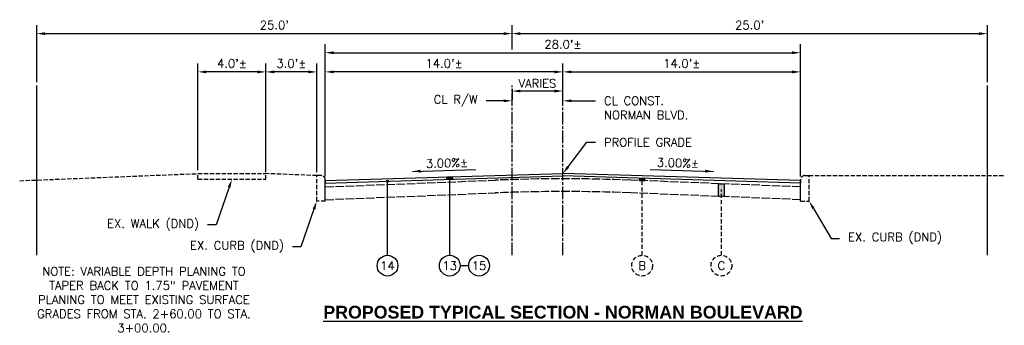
# Model space of a CAD drawing. Extents: x 1490311 to 1490501, y 656428 to 657058.
# Tile 14 of 15: x 1490443 to 1490501, y 656904 to 656922. Entities that reach past the tile are written whole.
import ezdxf
from ezdxf import colors
from ezdxf.entities.mleader import LeaderData, LeaderLine
from ezdxf.enums import TextEntityAlignment as Align
from ezdxf.math import Vec2, Vec3

# ---------------------------------------------------------------- set-up
doc = ezdxf.new("R2010")
doc.units = 0
doc.header["$MEASUREMENT"] = 0
doc.header["$PDMODE"] = 34
doc.header["$PDSIZE"] = 0.004
for name, pattern in [('B', [0.3, 0.25, -0.05]), ('C', [0.6, 0.5, -0.1]), ('E', [1, 0.75, -0.05, 0.15, -0.05]), ('HIDDEN', [0.375, 0.25, -0.125]), ('rowex', [0])]:
    doc.linetypes.add(name, pattern=pattern)
for name, color, linetype in [('CENTERLINE', 180, 'E'), ('E-CURB', 35, 'B'), ('E-GROUND', 82, 'B'), ('E-PAVEMENT', 27, 'C'), ('E-ROFW-EX', 6, 'rowex'), ('E-WALK', 132, 'B'), ('P-LABEL', 7, 'Continuous'), ('P-PAVEMENT', 6, 'Continuous')]:
    doc.layers.add(name, color=color, linetype=linetype)
doc.styles.add('SOLID', font='arialbd.ttf')
doc.styles.get("Standard").update_dxf_attribs({"font": 'simplex.shx'})
doc.dimstyles.new('COEC', dxfattribs={"dimscale": 13.9, "dimtxt": 0.18, "dimasz": 0.18, "dimexe": 0.18, "dimexo": 0.0625, "dimgap": 0.09, "dimtad": 1, "dimzin": 0, "dimdsep": 46, "dimtxsty": 'Standard', "dimcen": 0.09, "dimclrd": 256, "dimclre": 256, "dimclrt": 256, "dimaunit": 1, "dimadec": 4, "dimazin": 0, "dimtfac": 1, "dimtofl": 0, "dimtmove": 0, "dimatfit": 3, "dimfxl": 1, "dimtolj": 1, "dimtzin": 0, "dimlwd": -1, "dimlwe": -1, "dimarcsym": 0})

# ---------------------------------------------------------------- blocks, each defined once
blk = doc.blocks.new('*D464')
at = {"layer": 'Defpoints', "color": 0, "transparency": 16777216}
for p in [(1490460.562, 656919.241), (1490474.562, 656918.442), (1490460.562, 656912.882)]:
    blk.add_point(p, dxfattribs=at)
at = {"layer": 'P-LABEL', "transparency": 16777216}
for p, q in [((1490460.562, 656913.082), (1490460.562, 656919.741)), ((1490474.562, 656918.642), (1490474.562, 656919.741)), ((1490474.062, 656919.241), (1490461.062, 656919.241))]:
    blk.add_line(p, q, dxfattribs=at)
for points in [[(1490461.062, 656919.324), (1490461.062, 656919.158), (1490460.562, 656919.241)], [(1490474.062, 656919.324), (1490474.062, 656919.158), (1490474.562, 656919.241)]]:
    blk.add_solid(points, dxfattribs=at)
at = {"layer": 'P-LABEL', "transparency": 16777216, "insert": (1490467.562, 656919.739), "char_height": 0.5, "attachment_point": 5}
blk.add_mtext("\\A1;14.0'%%P", dxfattribs=at)
blk = doc.blocks.new('*D465')
at = {"layer": 'Defpoints', "color": 0, "transparency": 16777216}
for p in [(1490488.562, 656919.241), (1490474.562, 656918.442), (1490488.562, 656912.882)]:
    blk.add_point(p, dxfattribs=at)
at = {"layer": 'P-LABEL', "transparency": 16777216}
for p, q in [((1490474.562, 656918.642), (1490474.562, 656919.741)), ((1490488.562, 656913.082), (1490488.562, 656919.741)), ((1490475.062, 656919.241), (1490488.062, 656919.241))]:
    blk.add_line(p, q, dxfattribs=at)
for points in [[(1490475.062, 656919.324), (1490475.062, 656919.158), (1490474.562, 656919.241)], [(1490488.062, 656919.324), (1490488.062, 656919.158), (1490488.562, 656919.241)]]:
    blk.add_solid(points, dxfattribs=at)
at = {"layer": 'P-LABEL', "transparency": 16777216, "insert": (1490481.562, 656919.739), "char_height": 0.5, "attachment_point": 5}
blk.add_mtext("\\A1;14.0'%%P", dxfattribs=at)
blk = doc.blocks.new('*D466')
at = {"layer": 'Defpoints', "color": 0, "transparency": 16777216}
for p in [(1490488.562, 656920.369), (1490460.562, 656912.882), (1490488.562, 656912.882)]:
    blk.add_point(p, dxfattribs=at)
at = {"layer": 'P-LABEL', "transparency": 16777216}
for p, q in [((1490460.562, 656913.082), (1490460.562, 656920.869)), ((1490488.562, 656913.082), (1490488.562, 656920.869)), ((1490461.062, 656920.369), (1490488.062, 656920.369))]:
    blk.add_line(p, q, dxfattribs=at)
for points in [[(1490461.062, 656920.452), (1490461.062, 656920.286), (1490460.562, 656920.369)], [(1490488.062, 656920.452), (1490488.062, 656920.286), (1490488.562, 656920.369)]]:
    blk.add_solid(points, dxfattribs=at)
at = {"layer": 'P-LABEL', "transparency": 16777216, "insert": (1490474.562, 656920.867), "char_height": 0.5, "attachment_point": 5}
blk.add_mtext("\\A1;28.0'%%P", dxfattribs=at)
blk = doc.blocks.new('*D467')
at = {"layer": 'Defpoints', "color": 0, "transparency": 16777216}
for p in [(1490471.562, 656918.442), (1490471.562, 656918.113), (1490474.562, 656917.314)]:
    blk.add_point(p, dxfattribs=at)
at = {"layer": 'P-LABEL', "transparency": 16777216}
for p, q in [((1490474.562, 656917.514), (1490474.562, 656918.613)), ((1490471.562, 656918.242), (1490471.562, 656917.613)), ((1490474.062, 656918.113), (1490472.062, 656918.113))]:
    blk.add_line(p, q, dxfattribs=at)
for points in [[(1490472.062, 656918.197), (1490472.062, 656918.03), (1490471.562, 656918.113)], [(1490474.062, 656918.197), (1490474.062, 656918.03), (1490474.562, 656918.113)]]:
    blk.add_solid(points, dxfattribs=at)
at = {"layer": 'P-LABEL', "transparency": 16777216, "insert": (1490473.062, 656918.563), "char_height": 0.5, "attachment_point": 5}
blk.add_mtext('\\A1;VARIES', dxfattribs=at)
blk = doc.blocks.new('*D468')
at = {"layer": 'Defpoints', "color": 0, "transparency": 16777216}
for p in [(1490457.062, 656919.241), (1490457.062, 656913.252), (1490460.062, 656913.132)]:
    blk.add_point(p, dxfattribs=at)
at = {"layer": 'P-LABEL', "transparency": 16777216}
for p, q in [((1490457.062, 656913.452), (1490457.062, 656919.741)), ((1490460.062, 656913.332), (1490460.062, 656919.741)), ((1490459.562, 656919.241), (1490457.562, 656919.241))]:
    blk.add_line(p, q, dxfattribs=at)
for points in [[(1490457.562, 656919.324), (1490457.562, 656919.158), (1490457.062, 656919.241)], [(1490459.562, 656919.324), (1490459.562, 656919.158), (1490460.062, 656919.241)]]:
    blk.add_solid(points, dxfattribs=at)
at = {"layer": 'P-LABEL', "transparency": 16777216, "insert": (1490458.562, 656919.739), "char_height": 0.5, "attachment_point": 5}
blk.add_mtext("\\A1;3.0'%%P", dxfattribs=at)
blk = doc.blocks.new('*D469')
at = {"layer": 'Defpoints', "color": 0, "transparency": 16777216}
for p in [(1490453.062, 656919.241), (1490453.062, 656913.252), (1490457.062, 656913.132)]:
    blk.add_point(p, dxfattribs=at)
at = {"layer": 'P-LABEL', "transparency": 16777216}
for p, q in [((1490453.062, 656913.452), (1490453.062, 656919.741)), ((1490457.062, 656913.332), (1490457.062, 656919.741)), ((1490456.562, 656919.241), (1490453.562, 656919.241))]:
    blk.add_line(p, q, dxfattribs=at)
for points in [[(1490453.562, 656919.324), (1490453.562, 656919.158), (1490453.062, 656919.241)], [(1490456.562, 656919.324), (1490456.562, 656919.158), (1490457.062, 656919.241)]]:
    blk.add_solid(points, dxfattribs=at)
at = {"layer": 'P-LABEL', "transparency": 16777216, "insert": (1490455.062, 656919.739), "char_height": 0.5, "attachment_point": 5}
blk.add_mtext("\\A1;4.0'%%P", dxfattribs=at)
blk = doc.blocks.new('*D470')
at = {"layer": 'Defpoints', "color": 0, "transparency": 16777216}
for p in [(1490471.562, 656921.497), (1490471.562, 656920.369), (1490443.562, 656918.442)]:
    blk.add_point(p, dxfattribs=at)
at = {"layer": 'P-LABEL', "transparency": 16777216}
for p, q in [((1490443.562, 656918.642), (1490443.562, 656921.997)), ((1490471.562, 656920.569), (1490471.562, 656921.997)), ((1490444.062, 656921.497), (1490471.062, 656921.497))]:
    blk.add_line(p, q, dxfattribs=at)
for points in [[(1490444.062, 656921.58), (1490444.062, 656921.413), (1490443.562, 656921.497)], [(1490471.062, 656921.58), (1490471.062, 656921.413), (1490471.562, 656921.497)]]:
    blk.add_solid(points, dxfattribs=at)
at = {"layer": 'P-LABEL', "transparency": 16777216, "insert": (1490457.562, 656921.994), "char_height": 0.5, "attachment_point": 5}
blk.add_mtext("\\A1;25.0'", dxfattribs=at)
blk = doc.blocks.new('*D471')
at = {"layer": 'Defpoints', "color": 0, "transparency": 16777216}
for p in [(1490499.562, 656921.497), (1490471.562, 656920.369), (1490499.562, 656918.442)]:
    blk.add_point(p, dxfattribs=at)
at = {"layer": 'P-LABEL', "transparency": 16777216}
for p, q in [((1490471.562, 656920.569), (1490471.562, 656921.997)), ((1490499.562, 656918.642), (1490499.562, 656921.997)), ((1490472.062, 656921.497), (1490499.062, 656921.497))]:
    blk.add_line(p, q, dxfattribs=at)
for points in [[(1490472.062, 656921.58), (1490472.062, 656921.413), (1490471.562, 656921.497)], [(1490499.062, 656921.58), (1490499.062, 656921.413), (1490499.562, 656921.497)]]:
    blk.add_solid(points, dxfattribs=at)
at = {"layer": 'P-LABEL', "transparency": 16777216, "insert": (1490485.562, 656921.994), "char_height": 0.5, "attachment_point": 5}
blk.add_mtext("\\A1;25.0'", dxfattribs=at)

msp = doc.modelspace()

# ---------------------------------------------------------------- hatches: boundary and pattern name
at = {"layer": 'P-LABEL'}
h = msp.add_hatch(color=256, dxfattribs=at)
h.dxf.hatch_style = 1
edge = h.paths.add_edge_path()
edge.add_arc((1490464.228, 656912.802), 0.055, 0, 360)
h = msp.add_hatch(color=256, dxfattribs=at)
h.dxf.hatch_style = 1
h.paths.add_polyline_path([(1490467.728, 656913.053), (1490468.062, 656913.063), (1490468.062, 656912.917), (1490467.728, 656912.907)])
h = msp.add_hatch(color=256, dxfattribs=at)
h.dxf.hatch_style = 1
h.paths.add_polyline_path([(1490479.062, 656912.977), (1490479.062, 656912.845), (1490479.395, 656912.832), (1490479.395, 656912.967)])
h = msp.add_hatch(color=256, dxfattribs=at)
h.dxf.hatch_style = 1
h.paths.add_polyline_path([(1490483.728, 656912.658), (1490484.061, 656912.645), (1490484.061, 656911.895), (1490483.728, 656911.908)])

# ---------------------------------------------------------------- linework, layer by layer
at = {"layer": 'CENTERLINE', "flags": 128}
for points in [[(1490471.562, 656908.442), (1490471.562, 656918.442)], [(1490474.562, 656908.442), (1490474.562, 656918.442)]]:
    msp.add_lwpolyline(points, dxfattribs=at)
at = {"layer": 'E-CURB', "flags": 128}
for points in [[(1490460.312, 656913.132), (1490460.062, 656913.132)], [(1490460.062, 656911.632), (1490460.062, 656913.132)], [(1490460.562, 656911.632), (1490460.562, 656912.882)], [(1490488.562, 656911.632), (1490488.562, 656912.882)], [(1490488.812, 656913.132), (1490489.062, 656913.132)], [(1490489.062, 656911.632), (1490489.062, 656913.132)], [(1490460.562, 656911.632), (1490460.062, 656911.632)], [(1490488.562, 656911.632), (1490489.062, 656911.632)]]:
    msp.add_lwpolyline(points, dxfattribs=at)
at = {"layer": 'E-CURB'}
for centre, start, end in [((1490460.312, 656912.882), 0, 90), ((1490488.812, 656912.882), 90, 180)]:
    msp.add_arc(centre, 0.25, start, end, dxfattribs=at)
at = {"layer": 'E-GROUND', "flags": 128}
for points in [[(1490442.562, 656912.832), (1490453.062, 656913.252)], [(1490460.062, 656913.132), (1490457.062, 656913.252)], [(1490489.062, 656913.132), (1490500.562, 656913.132)]]:
    msp.add_lwpolyline(points, dxfattribs=at)
at = {"layer": 'E-PAVEMENT', "flags": 128}
for points in [[(1490460.562, 656911.632), (1490460.562, 656912.882)], [(1490460.562, 656912.465), (1490470.565, 656912.865)], [(1490488.562, 656912.465), (1490478.558, 656912.865)], [(1490488.562, 656911.632), (1490488.562, 656912.882)], [(1490460.562, 656911.715), (1490470.565, 656912.115)], [(1490488.562, 656911.715), (1490478.558, 656912.115)]]:
    msp.add_lwpolyline(points, dxfattribs=at)
at = {"layer": 'E-PAVEMENT'}
for centre in [(1490474.562, 656812.945), (1490474.562, 656812.195)]:
    msp.add_arc(centre, 100, 87.70939, 92.29061, dxfattribs=at)
at = {"layer": 'E-ROFW-EX', "flags": 128}
for points in [[(1490443.562, 656908.442), (1490443.562, 656918.442)], [(1490499.562, 656908.442), (1490499.562, 656918.442)]]:
    msp.add_lwpolyline(points, dxfattribs=at)
at = {"layer": 'E-WALK', "flags": 128}
for points in [[(1490453.062, 656912.918), (1490453.062, 656913.252)], [(1490453.062, 656913.252), (1490457.062, 656913.252)], [(1490457.062, 656912.918), (1490457.062, 656913.252)], [(1490453.062, 656912.918), (1490457.062, 656912.918)]]:
    msp.add_lwpolyline(points, dxfattribs=at)
at = {"layer": 'P-LABEL'}
for points in [[(1490465.692, 656913.381), (1490469.431, 656913.494)], [(1490479.692, 656913.494), (1490483.431, 656913.381)]]:
    msp.add_lwpolyline(points, dxfattribs=at)
at = {"layer": 'P-LABEL', "flags": 128}
for points in [[(1490464.228, 656908.442), (1490464.228, 656912.802)], [(1490467.728, 656913.053), (1490468.062, 656913.063), (1490468.062, 656912.917), (1490467.728, 656912.907), (1490467.728, 656913.053)], [(1490467.895, 656908.442), (1490467.895, 656912.924)], [(1490479.062, 656912.977), (1490479.062, 656912.845), (1490479.395, 656912.832), (1490479.395, 656912.967)], [(1490483.728, 656912.658), (1490484.061, 656912.645), (1490484.061, 656911.895), (1490483.728, 656911.908), (1490483.728, 656912.658)], [(1490468.506, 656907.83), (1490469.012, 656907.83)]]:
    msp.add_lwpolyline(points, dxfattribs=at)
at = {"layer": 'P-LABEL', "linetype": 'HIDDEN', "flags": 128}
for points in [[(1490479.228, 656908.442), (1490479.228, 656912.818)], [(1490483.895, 656908.442), (1490483.895, 656912.318)]]:
    msp.add_lwpolyline(points, dxfattribs=at)
at = {"layer": 'P-LABEL'}
for centre, radius in [((1490464.228, 656912.802), 0.055), ((1490464.228, 656907.83), 0.611), ((1490467.895, 656907.83), 0.611), ((1490469.624, 656907.83), 0.611)]:
    msp.add_circle(centre, radius, dxfattribs=at)
at = {"layer": 'P-LABEL', "linetype": 'HIDDEN'}
for centre in [(1490479.228, 656907.83), (1490483.895, 656907.83)]:
    msp.add_circle(centre, 0.611, dxfattribs=at)
at = {"layer": 'P-LABEL'}
for points in [[(1490466.194, 656913.313), (1490465.692, 656913.381), (1490466.189, 656913.48)], [(1490482.929, 656913.313), (1490483.431, 656913.381), (1490482.934, 656913.48)]]:
    msp.add_solid(points, dxfattribs=at)
at = {"layer": 'P-PAVEMENT', "flags": 128}
for points in [[(1490460.562, 656912.838), (1490474.562, 656913.258)], [(1490488.562, 656912.838), (1490474.562, 656913.258)], [(1490460.562, 656912.692), (1490474.562, 656913.112)], [(1490460.562, 656912.838), (1490460.562, 656912.692)], [(1490488.562, 656912.692), (1490474.562, 656913.112)], [(1490488.562, 656912.838), (1490488.562, 656912.692)]]:
    msp.add_lwpolyline(points, dxfattribs=at)

# ---------------------------------------------------------------- texts
at = {"layer": 'P-LABEL'}
for rotation, p in [(1.71836, (1490467.728, 656913.875)), (358.28164, (1490481.332, 656913.877))]:
    msp.add_text('3.00%%%%%P', height=0.5, rotation=rotation, dxfattribs=at).set_placement(p, align=Align.MIDDLE_CENTER)
for s, p in [('14', (1490464.228, 656907.83)), ('13', (1490467.895, 656907.83)), ('15', (1490469.624, 656907.83)), ('B', (1490479.228, 656907.83)), ('C', (1490483.895, 656907.83))]:
    msp.add_text(s, height=0.5, dxfattribs=at).set_placement(p, align=Align.MIDDLE_CENTER)
at = {"layer": 'P-LABEL', "style": 'SOLID'}
msp.add_text('%%UPROPOSED TYPICAL SECTION - NORMAN BOULEVARD', height=0.75, dxfattribs=at).set_placement((1490474.562, 656905.091), align=Align.MIDDLE_CENTER)
at = {"layer": 'P-LABEL', "insert": (1490449.879, 656905.826), "char_height": 0.5, "attachment_point": 5}
msp.add_mtext_dynamic_manual_height_columns('NOTE: VARIABLE DEPTH PLANING TO TAPER BACK TO 1.75" PAVEMENT PLANING TO MEET EXISTING SURFACE GRADES FROM STA. 2+60.00 TO STA. 3+00.00.', width=13.78449, gutter_width=2.5, heights=[0], dxfattribs=at)

# ---------------------------------------------------------------- dimensions: what is measured, and where the dimension line sits
at = {"layer": 'P-LABEL'}
for base, p1, p2, text, picture, middle in [((1490471.562, 656921.497), (1490443.562, 656918.442), (1490471.562, 656920.369), "25.0'", '*D470', (1490457.562, 656921.994)), ((1490499.562, 656921.497), (1490471.562, 656920.369), (1490499.562, 656918.442), "25.0'", '*D471', (1490485.562, 656921.994)), ((1490488.562, 656920.369), (1490460.562, 656912.882), (1490488.562, 656912.882), "28.0'%%P", '*D466', (1490474.562, 656920.867)), ((1490453.062, 656919.241), (1490457.062, 656913.132), (1490453.062, 656913.252), "4.0'%%P", '*D469', (1490455.062, 656919.739)), ((1490457.062, 656919.241), (1490460.062, 656913.132), (1490457.062, 656913.252), "3.0'%%P", '*D468', (1490458.562, 656919.739)), ((1490460.562, 656919.241), (1490474.562, 656918.442), (1490460.562, 656912.882), "14.0'%%P", '*D464', (1490467.562, 656919.739)), ((1490488.562, 656919.241), (1490474.562, 656918.442), (1490488.562, 656912.882), "14.0'%%P", '*D465', (1490481.562, 656919.739)), ((1490471.562, 656918.113), (1490474.562, 656917.314), (1490471.562, 656918.442), 'VARIES', '*D467', (1490473.062, 656918.563))]:
    dim = msp.add_linear_dim(base=base, p1=p1, p2=p2, text=text, dimstyle='COEC', override={"dimscale": 4, "dimtxt": 0.125, "dimasz": 0.125, "dimexe": 0.125, "dimexo": 0.05, "dimgap": 0.05}, dxfattribs=at)
    dim.commit()
    dim.dimension.update_dxf_attribs({"geometry": picture, "text_midpoint": middle})

# ---------------------------------------------------------------- leaders
ml = msp.add_multileader_mtext('Standard', dxfattribs=at)
ml.set_content('CL R/W', color=256)
ml.set_leader_properties(color=256, linetype='ByLayer', lineweight=-1)
ml.build(insert=Vec2(0, 0))
ml.multileader.update_dxf_attribs({"dogleg_length": 0.125, "arrow_head_size": 0.5, "scale": 4})
ctx = ml.context
ctx.base_point, ctx.scale, ctx.char_height, ctx.arrow_head_size, ctx.landing_gap_size, ctx.plane_origin = Vec3(1490466.184, 656917.538), 4, 0.5, 0.5, 0.5, Vec3(1490471.562, 656917.538)
ctx.text_align_type = 2
notes = []
notes.append((ctx, [(1, (1, 1, 0), (1490470.541, 656917.538), (-1, 0), 0.5, [(0, [(1490471.562, 656917.538)], 0, [])])]))
ctx.mtext.insert, ctx.mtext.alignment, ctx.mtext.flow_direction = Vec3(1490469.541, 656917.871), 3, 5
ml = msp.add_multileader_mtext('Standard', dxfattribs=at)
ml.set_content('CL CONST.\\PNORMAN BLVD.', color=256)
ml.set_leader_properties(color=256, linetype='ByLayer', lineweight=-1)
ml.build(insert=Vec2(0, 0))
ml.multileader.update_dxf_attribs({"dogleg_length": 0.125, "arrow_head_size": 0.5, "scale": 4})
ctx = ml.context
ctx.base_point, ctx.scale, ctx.char_height, ctx.arrow_head_size, ctx.landing_gap_size, ctx.plane_origin = Vec3(1490476.476, 656917.538), 4, 0.5, 0.5, 0.5, Vec3(1490474.562, 656917.538)
notes.append((ctx, [(0, (1, 1, 0), (1490475.976, 656917.538), (1, 0), 0.5, [(0, [(1490474.562, 656917.538)], 0, [])])]))
ctx.mtext.insert, ctx.mtext.flow_direction = Vec3(1490476.976, 656917.788), 5
ml = msp.add_multileader_mtext('Standard', dxfattribs=at)
ml.set_content('PROFILE GRADE', color=256)
ml.set_leader_properties(color=256, linetype='ByLayer', lineweight=-1)
ml.build(insert=Vec2(0, 0))
ml.multileader.update_dxf_attribs({"dogleg_length": 0.125, "arrow_head_size": 0.5, "scale": 4})
ctx = ml.context
ctx.base_point, ctx.scale, ctx.char_height, ctx.arrow_head_size, ctx.landing_gap_size, ctx.plane_origin = Vec3(1490476.476, 656915.098), 4, 0.5, 0.5, 0.5, Vec3(1490474.562, 656913.362)
notes.append((ctx, [(0, (1, 1, 0), (1490475.976, 656915.098), (1, 0), 0.5, [(0, [(1490474.562, 656913.258)], 0, [])])]))
ctx.mtext.insert, ctx.mtext.flow_direction = Vec3(1490476.976, 656915.348), 5
ml = msp.add_multileader_mtext('Standard', dxfattribs=at)
ml.set_content('EX. WALK (DND)', color=256)
ml.set_leader_properties(color=256, linetype='ByLayer', lineweight=-1)
ml.build(insert=Vec2(0, 0))
ml.multileader.update_dxf_attribs({"dogleg_length": 0.125, "arrow_head_size": 0.5, "scale": 4})
ctx = ml.context
ctx.base_point, ctx.scale, ctx.char_height, ctx.arrow_head_size, ctx.landing_gap_size, ctx.plane_origin = Vec3(1490446.533, 656910.228), 4, 0.5, 0.5, 0.5, Vec3(1490455.062, 656912.918)
ctx.text_align_type = 2
notes.append((ctx, [(1, (1, 1, 0), (1490454.128, 656910.228), (-1, 0), 0.5, [(0, [(1490455.062, 656912.918)], 0, [])])]))
ctx.mtext.insert, ctx.mtext.alignment, ctx.mtext.flow_direction = Vec3(1490453.128, 656910.561), 3, 5
ml = msp.add_multileader_mtext('Standard', dxfattribs=at)
ml.set_content('EX. CURB (DND)', color=256)
ml.set_leader_properties(color=256, linetype='ByLayer', lineweight=-1)
ml.build(insert=Vec2(0, 0))
ml.multileader.update_dxf_attribs({"dogleg_length": 0.125, "arrow_head_size": 0.5, "scale": 4})
ctx = ml.context
ctx.base_point, ctx.scale, ctx.char_height, ctx.arrow_head_size, ctx.landing_gap_size, ctx.plane_origin = Vec3(1490451.509, 656908.941), 4, 0.5, 0.5, 0.5, Vec3(1490460.062, 656911.632)
ctx.text_align_type = 2
notes.append((ctx, [(1, (1, 1, 0), (1490459.128, 656908.941), (-1, 0), 0.5, [(0, [(1490460.062, 656911.632)], 0, [])])]))
ctx.mtext.insert, ctx.mtext.alignment, ctx.mtext.flow_direction = Vec3(1490458.128, 656909.274), 3, 5
ml = msp.add_multileader_mtext('Standard', dxfattribs=at)
ml.set_content('EX. CURB (DND)', color=256)
ml.set_leader_properties(color=256, linetype='ByLayer', lineweight=-1)
ml.build(insert=Vec2(0, 0))
ml.multileader.update_dxf_attribs({"dogleg_length": 0.125, "arrow_head_size": 0.5, "scale": 4})
ctx = ml.context
ctx.base_point, ctx.scale, ctx.char_height, ctx.arrow_head_size, ctx.landing_gap_size, ctx.plane_origin = Vec3(1490490.86, 656909.435), 4, 0.5, 0.5, 0.5, Vec3(1490489.062, 656911.632)
notes.append((ctx, [(0, (1, 1, 0), (1490490.36, 656909.435), (1, 0), 0.5, [(0, [(1490489.062, 656911.632)], 0, [])])]))
ctx.mtext.insert, ctx.mtext.flow_direction = Vec3(1490491.36, 656909.769), 5
for ctx, leaders in notes:
    for number, flags, end, landing, length, lines in leaders:
        leader = LeaderData()
        leader.index, (leader.has_last_leader_line, leader.has_dogleg_vector, leader.attachment_direction) = number, flags
        leader.last_leader_point, leader.dogleg_vector, leader.dogleg_length = Vec3(end), Vec3(landing), length
        for number, points, colour, breaks in lines:
            line = LeaderLine()
            line.index, line.vertices, line.color, line.breaks = number, Vec3.list(points), colors.encode_raw_color(colour), breaks
            leader.lines.append(line)
        ctx.leaders.append(leader)

doc.saveas('drawing.dxf')
